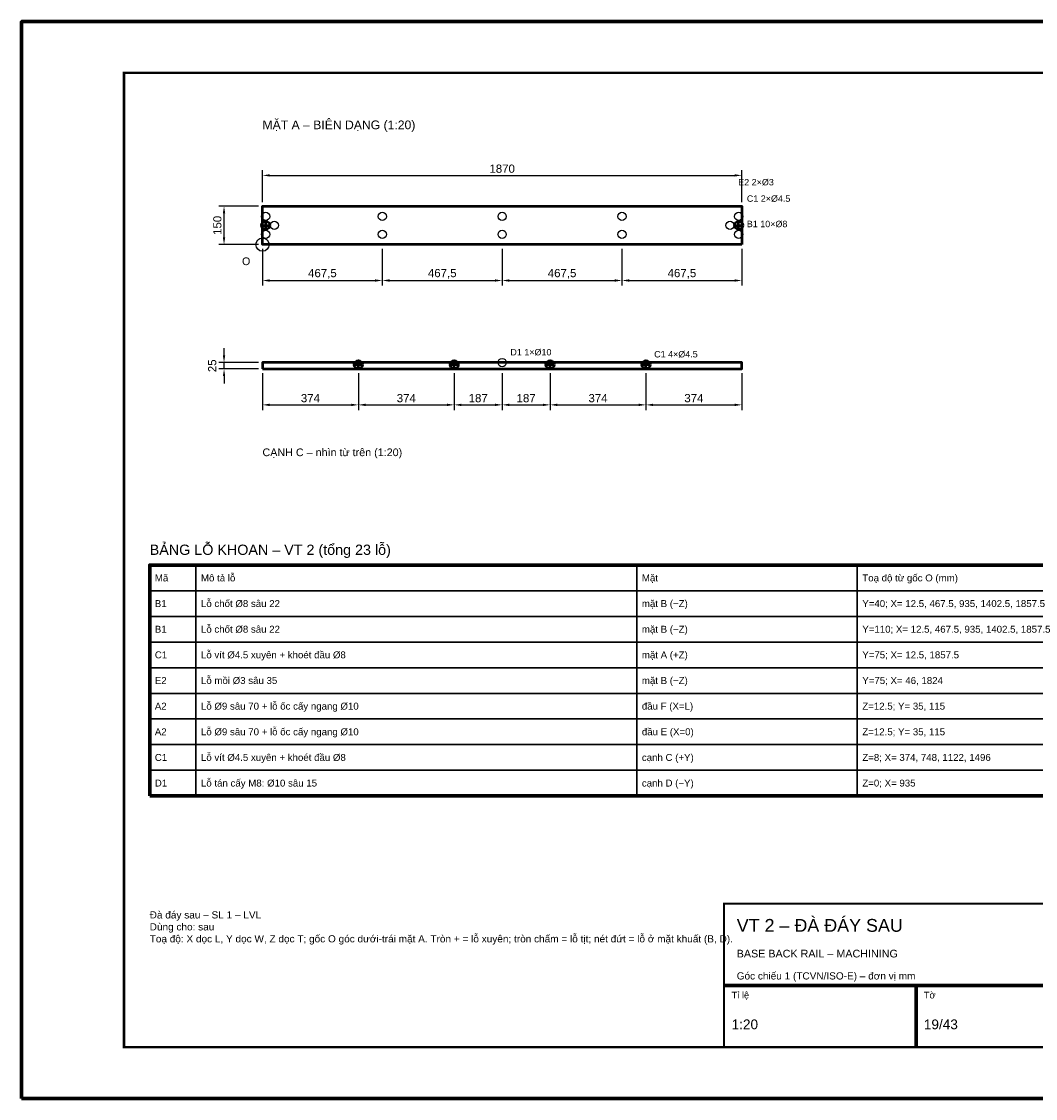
# Model space of a CAD drawing. Header units: millimetres. Extents: x 0 to 2970, y 0 to 2100.
# Tile 1 of 2: x 0 to 1978, y 0 to 2100. Entities that reach past the tile are written whole.
import ezdxf
from ezdxf.enums import TextEntityAlignment as Align

# ---------------------------------------------------------------- set-up
doc = ezdxf.new("R2010")
doc.units = ezdxf.units.MM
doc.header["$LTSCALE"] = 10
for name, color, linetype, lineweight in [('0-KHUNG-BANVE', 7, 'CONTINUOUS', 70), ('1-NET-THAY', 7, 'CONTINUOUS', 50), ('10-PHU-KIEN', 1, 'CONTINUOUS', 25), ('2-NET-KHUAT', 8, 'Continuous', 25), ('3-KICH-THUOC', 1, 'CONTINUOUS', 18), ('6-CHU', 7, 'CONTINUOUS', 25), ('7-BANG-KE', 7, 'CONTINUOUS', 25)]:
    doc.layers.add(name, color=color, linetype=linetype, lineweight=lineweight)
doc.styles.add('VN', font='arial.ttf')
doc.dimstyles.new('A4', dxfattribs={"dimscale": 10, "dimtxt": 1.6, "dimasz": 1.4, "dimexe": 1, "dimexo": 0.8, "dimgap": 0.5, "dimtad": 1, "dimdec": 1, "dimtxsty": 'VN', "dimcen": 2.5, "dimclrd": 1, "dimclre": 1, "dimclrt": 7, "dimazin": 3, "dimtfac": 1, "dimtmove": 0, "dimatfit": 3})

msp = doc.modelspace()

# ---------------------------------------------------------------- linework, layer by layer
at = {"layer": '0-KHUNG-BANVE'}
for p, q in [((1370, 220), (2870, 220)), ((1745, 100), (1745, 220))]:
    msp.add_line(p, q, dxfattribs=at)
for points in [[(0, 0), (2970, 0), (2970, 2100), (0, 2100)], [(250, 590), (2860, 590), (2860, 1040), (250, 1040)]]:
    msp.add_lwpolyline(points, close=True, dxfattribs=at)
for points, const_width in [([(200, 100), (2870, 100), (2870, 2000), (200, 2000)], 5), ([(1370, 100), (2870, 100), (2870, 380), (1370, 380)], 4)]:
    msp.add_lwpolyline(points, close=True, dxfattribs=dict(at, const_width=const_width))
at = {"layer": '1-NET-THAY'}
for p, q in [((468.25, 1702.5), (484.25, 1702.5)), ((476.25, 1694.5), (476.25, 1710.5)), ((1390.75, 1702.5), (1406.75, 1702.5)), ((1398.75, 1694.5), (1398.75, 1710.5)), ((649, 1431), (665, 1431)), ((657, 1423), (657, 1439)), ((836, 1431), (852, 1431)), ((844, 1423), (844, 1439)), ((1023, 1431), (1039, 1431)), ((1031, 1423), (1031, 1439)), ((1210, 1431), (1226, 1431)), ((1218, 1423), (1218, 1439))]:
    msp.add_line(p, q, dxfattribs=at)
for points in [[(1405, 1665), (470, 1665), (470, 1740), (1405, 1740)], [(470, 1422.5), (1405, 1422.5), (1405, 1435), (470, 1435)]]:
    msp.add_lwpolyline(points, close=True, dxfattribs=at)
for centre in [(476.25, 1702.5), (1398.75, 1702.5), (657, 1431), (844, 1431), (1031, 1431), (1218, 1431)]:
    msp.add_circle(centre, 8, dxfattribs=at)
at = {"layer": '10-PHU-KIEN'}
msp.add_circle((470, 1665), 13, dxfattribs=at)
at = {"layer": '2-NET-KHUAT'}
for centre in [(476.25, 1720), (703.75, 1720), (937.5, 1720), (1171.25, 1720), (1398.75, 1720), (493, 1702.5), (1382, 1702.5), (476.25, 1685), (703.75, 1685), (937.5, 1685), (1171.25, 1685), (1398.75, 1685), (937.5, 1435)]:
    msp.add_circle(centre, 8, dxfattribs=at)
at = {"layer": '7-BANG-KE'}
for points in [[(250, 990), (340, 990), (340, 1040), (250, 1040)], [(340, 990), (1200, 990), (1200, 1040), (340, 1040)], [(1200, 990), (1630, 990), (1630, 1040), (1200, 1040)], [(1630, 990), (2780, 990), (2780, 1040), (1630, 1040)], [(250, 940), (340, 940), (340, 990), (250, 990)], [(340, 940), (1200, 940), (1200, 990), (340, 990)], [(1200, 940), (1630, 940), (1630, 990), (1200, 990)], [(1630, 940), (2780, 940), (2780, 990), (1630, 990)], [(250, 890), (340, 890), (340, 940), (250, 940)], [(340, 890), (1200, 890), (1200, 940), (340, 940)], [(1200, 890), (1630, 890), (1630, 940), (1200, 940)], [(1630, 890), (2780, 890), (2780, 940), (1630, 940)], [(250, 840), (340, 840), (340, 890), (250, 890)], [(340, 840), (1200, 840), (1200, 890), (340, 890)], [(1200, 840), (1630, 840), (1630, 890), (1200, 890)], [(1630, 840), (2780, 840), (2780, 890), (1630, 890)], [(250, 790), (340, 790), (340, 840), (250, 840)], [(340, 790), (1200, 790), (1200, 840), (340, 840)], [(1200, 790), (1630, 790), (1630, 840), (1200, 840)], [(1630, 790), (2780, 790), (2780, 840), (1630, 840)], [(250, 740), (340, 740), (340, 790), (250, 790)], [(340, 740), (1200, 740), (1200, 790), (340, 790)], [(1200, 740), (1630, 740), (1630, 790), (1200, 790)], [(1630, 740), (2780, 740), (2780, 790), (1630, 790)], [(250, 690), (340, 690), (340, 740), (250, 740)], [(340, 690), (1200, 690), (1200, 740), (340, 740)], [(1200, 690), (1630, 690), (1630, 740), (1200, 740)], [(1630, 690), (2780, 690), (2780, 740), (1630, 740)], [(250, 640), (340, 640), (340, 690), (250, 690)], [(340, 640), (1200, 640), (1200, 690), (340, 690)], [(1200, 640), (1630, 640), (1630, 690), (1200, 690)], [(1630, 640), (2780, 640), (2780, 690), (1630, 690)], [(250, 590), (340, 590), (340, 640), (250, 640)], [(340, 590), (1200, 590), (1200, 640), (340, 640)], [(1200, 590), (1630, 590), (1630, 640), (1200, 640)], [(1630, 590), (2780, 590), (2780, 640), (1630, 640)]]:
    msp.add_lwpolyline(points, close=True, dxfattribs=at)

# ---------------------------------------------------------------- texts
at = {"layer": '10-PHU-KIEN', "style": 'VN'}
for s, height, p in [('E2 2×%%c3', 12.5, (1398, 1780.5)), ('C1 2×%%c4.5', 12.5, (1414.75, 1748.5)), ('B1 10×%%c8', 12.5, (1414.75, 1699)), ('O', 15, (430, 1625)), ('D1 1×%%c10', 12.5, (953.5, 1449)), ('C1 4×%%c4.5', 12.5, (1234, 1445))]:
    msp.add_text(s, height=height, dxfattribs=at).set_placement(p)
at = {"layer": '6-CHU', "style": 'VN'}
for s, height, p in [('MẶT A – BIÊN DẠNG (1:20)', 17, (470, 1890)), ('CẠNH C – nhìn từ trên (1:20)', 15, (470, 1252.5)), ('VT 2 – ĐÀ ĐÁY SAU', 25, (1395, 325)), ('BASE BACK RAIL – MACHINING', 15, (1395, 275)), ('Góc chiếu 1 (TCVN/ISO-E) – đơn vị mm', 14, (1395, 232)), ('Tỉ lệ', 13, (1385, 195)), ('Tờ', 13, (1760, 195)), ('1:20', 19, (1385, 135)), ('19/43', 19, (1760, 135))]:
    msp.add_text(s, height=height, dxfattribs=at).set_placement(p)
at = {"layer": '6-CHU', "insert": (250, 365), "char_height": 14, "width": 1080, "attachment_point": 1, "style": 'VN'}
msp.add_mtext('Đà đáy sau – SL 1 – LVL\\PDùng cho: sau\\PToạ độ: X dọc L, Y dọc W, Z dọc T; gốc O góc dưới-trái mặt A. Tròn + = lỗ xuyên; tròn chấm = lỗ tịt; nét đứt = lỗ ở mặt khuất (B, D).', dxfattribs=at)
at = {"layer": '7-BANG-KE', "style": 'VN'}
msp.add_text('BẢNG LỖ KHOAN – VT 2 (tổng 23 lỗ)', height=20, dxfattribs=at).set_placement((250, 1060))
for s, p in [('Mã', (260, 1015)), ('Mô tả lỗ', (350, 1015)), ('Mặt', (1210, 1015)), ('Toạ độ từ gốc O (mm)', (1640, 1015)), ('B1', (260, 965)), ('Lỗ chốt %%c8 sâu 22', (350, 965)), ('mặt B (−Z)', (1210, 965)), ('Y=40; X= 12.5, 467.5, 935, 1402.5, 1857.5', (1640, 965)), ('Lỗ chốt %%c8 sâu 22', (350, 915)), ('B1', (260, 915)), ('mặt B (−Z)', (1210, 915)), ('Y=110; X= 12.5, 467.5, 935, 1402.5, 1857.5', (1640, 915)), ('C1', (260, 865)), ('Lỗ vít %%c4.5 xuyên + khoét đầu %%c8', (350, 865)), ('mặt A (+Z)', (1210, 865)), ('Y=75; X= 12.5, 1857.5', (1640, 865)), ('E2', (260, 815)), ('Lỗ mồi %%c3 sâu 35', (350, 815)), ('mặt B (−Z)', (1210, 815)), ('Y=75; X= 46, 1824', (1640, 815)), ('A2', (260, 765)), ('Lỗ %%c9 sâu 70 + lỗ ốc cấy ngang %%c10', (350, 765)), ('đầu F (X=L)', (1210, 765)), ('Z=12.5; Y= 35, 115', (1640, 765)), ('A2', (260, 715)), ('Lỗ %%c9 sâu 70 + lỗ ốc cấy ngang %%c10', (350, 715)), ('đầu E (X=0)', (1210, 715)), ('Z=12.5; Y= 35, 115', (1640, 715)), ('Lỗ vít %%c4.5 xuyên + khoét đầu %%c8', (350, 665)), ('cạnh C (+Y)', (1210, 665)), ('C1', (260, 665)), ('Z=8; X= 374, 748, 1122, 1496', (1640, 665)), ('D1', (260, 615)), ('Lỗ tán cấy M8: %%c10 sâu 15', (350, 615)), ('cạnh D (−Y)', (1210, 615)), ('Z=0; X= 935', (1640, 615))]:
    msp.add_text(s, height=13.5, dxfattribs=at).set_placement(p, align=Align.MIDDLE_LEFT)

# ---------------------------------------------------------------- dimensions: what is measured, and where the dimension line sits
at = {"layer": '3-KICH-THUOC'}
for base, p1, p2 in [((470, 1800), (470, 1740), (1405, 1740)), ((470, 1595), (470, 1665), (703.75, 1665)), ((703.75, 1595), (703.75, 1665), (937.5, 1665)), ((937.5, 1595), (937.5, 1665), (1171.25, 1665)), ((1171.25, 1595), (1171.25, 1665), (1405, 1665)), ((470, 1352.5), (470, 1422.5), (657, 1422.5)), ((657, 1352.5), (657, 1422.5), (844, 1422.5)), ((844, 1352.5), (844, 1422.5), (937.5, 1422.5)), ((937.5, 1352.5), (937.5, 1422.5), (1031, 1422.5)), ((1031, 1352.5), (1031, 1422.5), (1218, 1422.5)), ((1218, 1352.5), (1218, 1422.5), (1405, 1422.5))]:
    msp.add_linear_dim(base=base, p1=p1, p2=p2, dimstyle='A4', override={"dimlfac": 2}, dxfattribs=at).render()
for base, p1, p2 in [((395, 1665), (470, 1665), (470, 1740)), ((395, 1422.5), (470, 1422.5), (470, 1435))]:
    msp.add_linear_dim(base=base, p1=p1, p2=p2, angle=90, dimstyle='A4', override={"dimlfac": 2}, dxfattribs=at).render()

doc.saveas('drawing.dxf')
